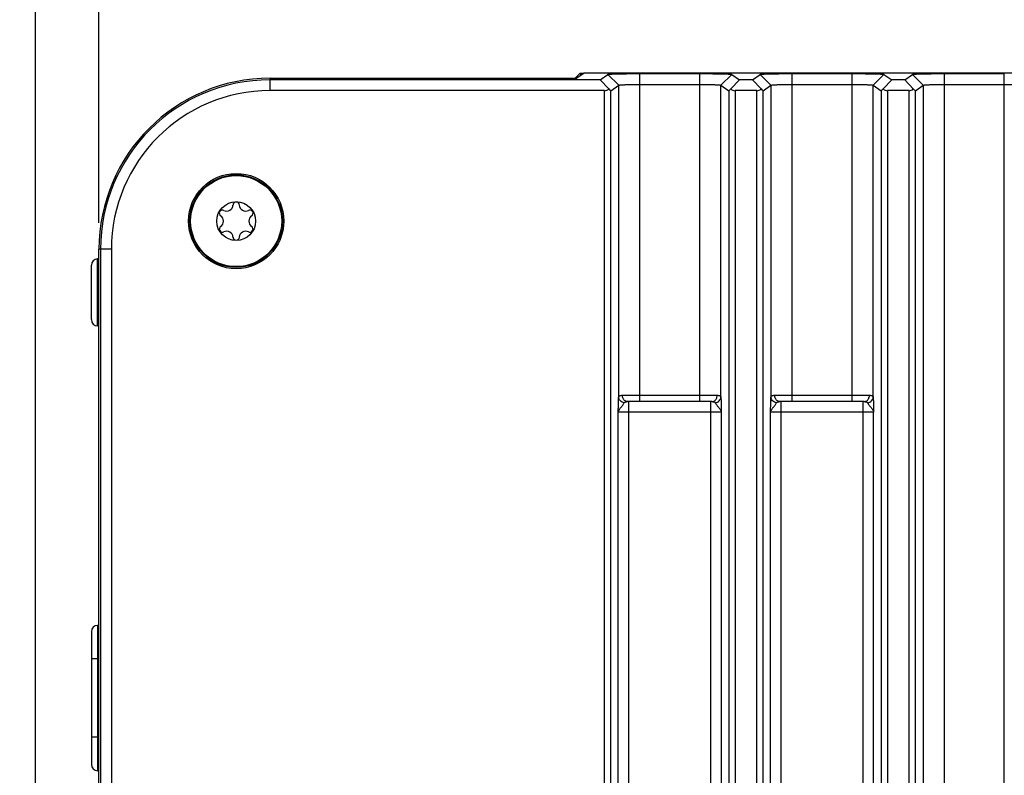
# Model space of a CAD drawing. Header units: inches. Extents: x 0 to 34, y 0 to 22.
# Tile 71 of 74: x 25.9 to 28.3, y 15.5 to 17.2. Entities that reach past the tile are written whole.
import ezdxf

# ---------------------------------------------------------------- set-up
doc = ezdxf.new("R2010")
doc.units = ezdxf.units.IN
doc.header["$LTSCALE"] = 1.87
doc.header["$MEASUREMENT"] = 0
doc.layers.get('0').update_dxf_attribs({"linetype": 'CONTINUOUS'})
doc.layers.add('02___PRT_ALL_AXES', color=7, linetype='CONTINUOUS')
doc.layers.add('DIMENSIONS', color=7, linetype='CONTINUOUS')
doc.styles.get("Standard").update_dxf_attribs({"font": 'txt', "width": 0.8})
doc.dimstyles.new('DIMSTYLE_1', dxfattribs={"dimtxt": 0.125, "dimasz": 0.18, "dimexe": 0.125, "dimexo": 0.0625, "dimgap": 0.0625, "dimtad": 0, "dimtih": 1, "dimtoh": 1, "dimdec": 3, "dimzin": 4, "dimdsep": 46, "dimtxsty": 'STANDARD', "dimblk": '_FILLED', "dimblk1": '_FILLED', "dimblk2": '_FILLED', "dimcen": 0.09, "dimadec": 0, "dimazin": 0, "dimtp": 0.001, "dimtm": 0.001, "dimtfac": 1, "dimtdec": 3, "dimtofl": 0, "dimtmove": 0, "dimatfit": 3, "dimldrblk": '_FILLED', "dimfxl": 1, "dimtolj": 1, "dimtzin": 4, "dimarcsym": 0})

# ---------------------------------------------------------------- blocks, each defined once
blk = doc.blocks.new('_FILLED')
at = {"color": 0, "linetype": 'BYBLOCK'}
blk.add_solid([(0, 0), (-1, 0.174), (-1, -0.174)], dxfattribs=at)
blk = doc.blocks.new('*D0')
at = {"layer": 'DIMENSIONS', "color": 2, "linetype": 'CONTINUOUS'}
for p, q in [((26.1321, 16.756), (26.1321, 17.985)), ((30.2528, 16.756), (30.2528, 17.985)), ((26.1321, 17.86), (27.1231, 17.86)), ((30.2528, 17.86), (28.6731, 17.86))]:
    blk.add_line(p, q, dxfattribs=at)
at = {"layer": 'DIMENSIONS', "color": 2, "linetype": 'CONTINUOUS', "xscale": 0.18, "yscale": 0.18, "zscale": 0.18, "rotation": 180}
blk.add_blockref('_FILLED', (26.1321, 17.86), dxfattribs=at)
at = {"layer": 'DIMENSIONS', "color": 2, "linetype": 'CONTINUOUS', "xscale": 0.18, "yscale": 0.18, "zscale": 0.18}
blk.add_blockref('_FILLED', (30.2528, 17.86), dxfattribs=at)
at = {"layer": 'DIMENSIONS', "color": 2, "linetype": 'CONTINUOUS', "insert": (27.8981, 17.9225), "char_height": 0.125, "width": 1.425, "attachment_point": 2, "line_spacing_factor": 0.9}
blk.add_mtext('4.121{\\Ftxt.shx;\\W1.000000;\\H0.125000; }[104.67]', dxfattribs=at)
blk = doc.blocks.new('*D3')
at = {"layer": 'DIMENSIONS', "color": 2, "linetype": 'CONTINUOUS'}
for p, q in [((25.9824, 14.2205), (25.9824, 18.735)), ((26.1321, 16.756), (26.1321, 18.735)), ((25.9824, 18.61), (25.5901, 18.61)), ((26.1321, 18.61), (26.4921, 18.61))]:
    blk.add_line(p, q, dxfattribs=at)
at = {"layer": 'DIMENSIONS', "color": 2, "linetype": 'CONTINUOUS', "xscale": 0.18, "yscale": 0.18, "zscale": 0.18}
blk.add_blockref('_FILLED', (25.9824, 18.61), dxfattribs=at)
at = {"layer": 'DIMENSIONS', "color": 2, "linetype": 'CONTINUOUS', "xscale": 0.18, "yscale": 0.18, "zscale": 0.18, "rotation": 180}
blk.add_blockref('_FILLED', (26.1321, 18.61), dxfattribs=at)
at = {"layer": 'DIMENSIONS', "color": 2, "linetype": 'CONTINUOUS', "insert": (25.5276, 18.6725), "char_height": 0.125, "width": 1.025, "attachment_point": 3, "line_spacing_factor": 0.9}
blk.add_mtext('.150{\\Ftxt.shx;\\W1.000000;\\H0.125000; }[3.8]', dxfattribs=at)

msp = doc.modelspace()

# ---------------------------------------------------------------- linework, layer by layer
at = {"color": 7, "linetype": 'CONTINUOUS'}
for p, q in [((27.2699, 17.1099), (27.2577, 17.0977)), ((27.2791, 17.1099), (27.2617, 17.0977)), ((27.2699, 17.1099), (27.2705, 17.11)), ((27.2705, 17.11), (27.2705, 17.1039)), ((27.2705, 17.11), (27.2791, 17.11)), ((27.2797, 17.11), (27.2791, 17.1099)), ((29.8364, 17.11), (27.2797, 17.11)), ((27.3166, 17.0941), (27.335, 17.1069)), ((27.335, 17.1069), (27.3606, 17.0813)), ((27.4106, 16.3335), (27.4106, 17.1087)), ((27.4106, 17.1087), (27.5521, 17.1087)), ((27.5521, 16.3335), (27.5521, 17.1087)), ((27.6277, 17.1069), (27.6021, 17.0813)), ((27.6277, 17.1069), (27.6461, 17.0941)), ((27.6766, 17.0941), (27.695, 17.1069)), ((27.695, 17.1069), (27.7206, 17.0813)), ((27.7706, 16.3335), (27.7706, 17.1087)), ((27.7706, 17.1087), (27.9121, 17.1087)), ((27.9121, 16.3335), (27.9121, 17.1087)), ((27.9877, 17.1069), (27.9621, 17.0813)), ((27.9877, 17.1069), (28.0061, 17.0941)), ((28.0366, 17.0941), (28.055, 17.1069)), ((28.055, 17.1069), (28.0806, 17.0813)), ((28.1306, 11.9782), (28.1306, 17.1087)), ((28.1306, 17.1087), (28.2721, 17.1087)), ((28.2721, 11.9782), (28.2721, 17.1087)), ((26.5364, 17.0685), (26.5364, 17.0977)), ((26.5364, 17.0977), (27.2617, 17.0977)), ((27.3166, 17.0941), (26.5364, 17.0941)), ((27.3166, 17.0941), (27.337, 17.0725)), ((27.6461, 17.0941), (27.6257, 17.0725)), ((27.6766, 17.0941), (27.6461, 17.0941)), ((27.6766, 17.0941), (27.697, 17.0725)), ((28.0061, 17.0941), (27.9857, 17.0725)), ((28.0366, 17.0941), (28.0061, 17.0941)), ((28.0366, 17.0941), (28.057, 17.0725)), ((27.3269, 17.0685), (26.5364, 17.0685)), ((27.3269, 12.0185), (27.3269, 17.0685)), ((27.3419, 17.0682), (27.3606, 17.0813)), ((27.3419, 12.0187), (27.3419, 17.0682)), ((27.3606, 16.3444), (27.3606, 17.0813)), ((27.4106, 17.0831), (27.5521, 17.0831)), ((27.6021, 16.3444), (27.6021, 17.0813)), ((27.6021, 17.0813), (27.6208, 17.0682)), ((27.6208, 17.0682), (27.6208, 12.0187)), ((27.6358, 17.0685), (27.6358, 12.0185)), ((27.6869, 17.0685), (27.6358, 17.0685)), ((27.6869, 12.0185), (27.6869, 17.0685)), ((27.7019, 17.0682), (27.7206, 17.0813)), ((27.7019, 12.0187), (27.7019, 17.0682)), ((27.7206, 17.0813), (27.7206, 16.3444)), ((27.7706, 17.0831), (27.9121, 17.0831)), ((27.9621, 16.3444), (27.9621, 17.0813)), ((27.9621, 17.0813), (27.9808, 17.0682)), ((27.9808, 17.0682), (27.9808, 12.0187)), ((27.9958, 17.0685), (27.9958, 12.0185)), ((28.0469, 17.0685), (27.9958, 17.0685)), ((28.0469, 12.0185), (28.0469, 17.0685)), ((28.0619, 17.0682), (28.0806, 17.0813)), ((28.0619, 12.0187), (28.0619, 17.0682)), ((28.0806, 17.0813), (28.0806, 12.0056)), ((28.1306, 17.0831), (28.2721, 17.0831)), ((26.1321, 12.3935), (26.1321, 16.6935)), ((26.1614, 16.6935), (26.1321, 16.6935)), ((26.1357, 16.6935), (26.1357, 12.3935)), ((26.1614, 16.6935), (26.1614, 12.3935)), ((26.1321, 16.6709), (26.1288, 16.6708)), ((26.1288, 16.5123), (26.1288, 16.6708)), ((26.1144, 16.5273), (26.1144, 16.6558)), ((26.1321, 16.5122), (26.1288, 16.5123)), ((27.3695, 16.3485), (27.5932, 16.3485)), ((27.7295, 16.3485), (27.9532, 16.3485)), ((27.5809, 16.3335), (27.3818, 16.3335)), ((27.3845, 14.7035), (27.3845, 16.3335)), ((27.5782, 14.7035), (27.5782, 16.3335)), ((27.9409, 16.3335), (27.7418, 16.3335)), ((27.7445, 14.7035), (27.7445, 16.3335)), ((27.9382, 14.7035), (27.9382, 16.3335)), ((27.3595, 14.7285), (27.3595, 16.3085)), ((27.6032, 16.3085), (27.3595, 16.3085)), ((27.6032, 16.3085), (27.6032, 14.7285)), ((27.7195, 14.7285), (27.7195, 16.3085)), ((27.9632, 16.3085), (27.7195, 16.3085)), ((27.9632, 14.7285), (27.9632, 16.3085)), ((26.1321, 15.8048), (26.1288, 15.8047)), ((26.1288, 15.8047), (26.1288, 15.4613)), ((26.1144, 15.7897), (26.1144, 15.4763)), ((26.1321, 15.7254), (26.1144, 15.7254)), ((26.1321, 15.5406), (26.1144, 15.5406)), ((26.1321, 15.4612), (26.1288, 15.4613))]:
    msp.add_line(p, q, dxfattribs=at)
for radius in [0.1096, 0.1076, 0.0458]:
    msp.add_circle((26.4564, 16.7601), radius, dxfattribs=at)
for centre, radius, start, end in [((26.5364, 16.6935), 0.4043, 90, 180), ((26.5364, 16.6935), 0.4006, 90, 180), ((26.5364, 16.6935), 0.375, 90, 180), ((26.4564, 16.7976), 0.0075, 3.5573, 176.4427), ((26.4239, 16.7788), 0.0075, 63.5573, 236.4427), ((26.4339, 16.799), 0.015, 243.5573, 356.4427), ((26.4788, 16.799), 0.015, 183.5573, 296.4427), ((26.4888, 16.7788), 0.0075, 303.5573, 116.4427), ((26.4114, 16.7601), 0.015, 303.5573, 56.4427), ((26.5013, 16.7601), 0.015, 123.5573, 236.4427), ((26.4239, 16.7413), 0.0075, 123.5573, 296.4427), ((26.4339, 16.7212), 0.015, 3.5573, 116.4427), ((26.4788, 16.7212), 0.015, 63.5573, 176.4427), ((26.4888, 16.7413), 0.0075, 243.5573, 56.4427), ((26.4564, 16.7226), 0.0075, 183.5573, 356.4427), ((26.1294, 16.6558), 0.015, 92, 180), ((26.1294, 16.5273), 0.015, 180, 268), ((27.3822, 16.3449), 0.0115, 234.9941, 246.2048), ((27.5805, 16.3449), 0.0115, 293.7953, 305.0061), ((27.7422, 16.3449), 0.0115, 234.9941, 246.2048), ((27.9405, 16.3449), 0.0115, 293.7954, 305.0061), ((26.1294, 15.7897), 0.015, 92, 180), ((26.1294, 15.4763), 0.015, 180, 268)]:
    msp.add_arc(centre, radius, start, end, dxfattribs=at)
for centre, major_axis, ratio, start_param, end_param in [((27.3269, 17.0838), (0, 0.0154), 0.975859, -3.141593, -2.402638), ((27.3269, 17.0832), (-0.015, 0.015), 0.029658, -3.943743, -3.146807), ((27.6358, 17.0832), (0.015, 0.015), 0.029658, -3.136378, -2.339443), ((27.6358, 17.0838), (0, 0.0154), 0.975859, -3.880547, -3.141593), ((27.6869, 17.0838), (0, 0.0154), 0.975859, -3.141593, -2.402638), ((27.6869, 17.0832), (-0.015, 0.015), 0.029658, -3.943743, -3.146807), ((27.9958, 17.0832), (0.015, 0.015), 0.029658, -3.136378, -2.339443), ((27.9958, 17.0838), (0, 0.0154), 0.975859, -3.880547, -3.141593), ((28.0469, 17.0838), (0, 0.0154), 0.975859, -3.141593, -2.402638), ((28.0469, 17.0832), (-0.015, 0.015), 0.029658, -3.943743, -3.146807)]:
    msp.add_ellipse(centre, major_axis=major_axis, ratio=ratio, start_param=start_param, end_param=end_param, dxfattribs=at)
for points, knots in [([(27.335, 17.1069), (27.3351, 17.107), (27.3353, 17.1071), (27.3356, 17.1071), (27.3362, 17.1072), (27.3369, 17.1073), (27.3377, 17.1074), (27.3392, 17.1075), (27.3415, 17.1076), (27.3447, 17.1078), (27.3486, 17.1079), (27.353, 17.1081), (27.358, 17.1082), (27.3636, 17.1083), (27.3717, 17.1085), (27.3827, 17.1086), (27.3964, 17.1087), (27.4058, 17.1087), (27.4106, 17.1087)], [0, 0, 0, 0, 0.002897, 0.007854, 0.014946, 0.024205, 0.035655, 0.049314, 0.083325, 0.126202, 0.177479, 0.236628, 0.303082, 0.376146, 0.455098, 0.627344, 0.811703, 1, 1, 1, 1]), ([(27.5521, 17.1087), (27.5568, 17.1087), (27.5661, 17.1087), (27.5797, 17.1086), (27.5906, 17.1085), (27.5988, 17.1083), (27.6043, 17.1082), (27.6094, 17.1081), (27.6139, 17.108), (27.6178, 17.1078), (27.621, 17.1077), (27.6234, 17.1075), (27.6249, 17.1074), (27.6258, 17.1073), (27.6265, 17.1072), (27.627, 17.1071), (27.6274, 17.1071), (27.6276, 17.107), (27.6277, 17.1069)], [0, 0, 0, 0, 0.185687, 0.367812, 0.539694, 0.619013, 0.692453, 0.759307, 0.818949, 0.870781, 0.914342, 0.949215, 0.963267, 0.975043, 0.984566, 0.991867, 0.996986, 1, 1, 1, 1]), ([(27.695, 17.1069), (27.6951, 17.107), (27.6953, 17.1071), (27.6956, 17.1071), (27.6962, 17.1072), (27.6969, 17.1073), (27.6977, 17.1074), (27.6992, 17.1075), (27.7015, 17.1076), (27.7047, 17.1078), (27.7086, 17.1079), (27.713, 17.1081), (27.718, 17.1082), (27.7236, 17.1083), (27.7317, 17.1085), (27.7427, 17.1086), (27.7564, 17.1087), (27.7658, 17.1087), (27.7706, 17.1087)], [0, 0, 0, 0, 0.002897, 0.007854, 0.014946, 0.024205, 0.035655, 0.049314, 0.083325, 0.126202, 0.177479, 0.236628, 0.303082, 0.376146, 0.455098, 0.627344, 0.811703, 1, 1, 1, 1]), ([(27.9121, 17.1087), (27.9168, 17.1087), (27.9261, 17.1087), (27.9397, 17.1086), (27.9506, 17.1085), (27.9588, 17.1083), (27.9643, 17.1082), (27.9694, 17.1081), (27.9739, 17.108), (27.9778, 17.1078), (27.981, 17.1077), (27.9834, 17.1075), (27.9849, 17.1074), (27.9858, 17.1073), (27.9865, 17.1072), (27.987, 17.1071), (27.9874, 17.1071), (27.9876, 17.107), (27.9877, 17.1069)], [0, 0, 0, 0, 0.185687, 0.367812, 0.539694, 0.619013, 0.692453, 0.759307, 0.818949, 0.870781, 0.914342, 0.949215, 0.963267, 0.975043, 0.984566, 0.991867, 0.996986, 1, 1, 1, 1]), ([(28.055, 17.1069), (28.0551, 17.107), (28.0553, 17.1071), (28.0556, 17.1071), (28.0562, 17.1072), (28.0569, 17.1073), (28.0577, 17.1074), (28.0592, 17.1075), (28.0615, 17.1076), (28.0647, 17.1078), (28.0686, 17.1079), (28.073, 17.1081), (28.078, 17.1082), (28.0836, 17.1083), (28.0917, 17.1085), (28.1027, 17.1086), (28.1164, 17.1087), (28.1258, 17.1087), (28.1306, 17.1087)], [0, 0, 0, 0, 0.002897, 0.007854, 0.014946, 0.024205, 0.035655, 0.049314, 0.083325, 0.126202, 0.177479, 0.236628, 0.303082, 0.376146, 0.455098, 0.627344, 0.811703, 1, 1, 1, 1]), ([(27.3606, 17.0813), (27.3607, 17.0814), (27.3608, 17.0814), (27.3611, 17.0815), (27.3614, 17.0816), (27.3619, 17.0817), (27.3625, 17.0818), (27.3635, 17.0819), (27.365, 17.082), (27.3672, 17.0822), (27.3698, 17.0824), (27.3727, 17.0825), (27.376, 17.0826), (27.3796, 17.0827), (27.3849, 17.0829), (27.3921, 17.083), (27.4012, 17.0831), (27.4074, 17.0831), (27.4106, 17.0831)], [0, 0, 0, 0, 0.00331, 0.008708, 0.016296, 0.026096, 0.038106, 0.052317, 0.087199, 0.130419, 0.181623, 0.240341, 0.306034, 0.378128, 0.455932, 0.625762, 0.809452, 1, 1, 1, 1]), ([(27.5521, 17.0831), (27.5553, 17.0831), (27.5615, 17.0831), (27.5706, 17.083), (27.5778, 17.0829), (27.5832, 17.0827), (27.5867, 17.0826), (27.59, 17.0825), (27.593, 17.0823), (27.5955, 17.0822), (27.5977, 17.082), (27.5992, 17.0819), (27.6002, 17.0818), (27.6008, 17.0817), (27.6013, 17.0816), (27.6017, 17.0815), (27.6019, 17.0814), (27.602, 17.0814), (27.6021, 17.0813)], [0, 0, 0, 0, 0.190532, 0.374199, 0.54402, 0.621824, 0.693918, 0.759612, 0.818332, 0.869536, 0.912755, 0.947634, 0.961841, 0.973849, 0.983648, 0.99124, 0.996652, 1, 1, 1, 1]), ([(27.7206, 17.0813), (27.7207, 17.0814), (27.7208, 17.0814), (27.7211, 17.0815), (27.7214, 17.0816), (27.7219, 17.0817), (27.7225, 17.0818), (27.7235, 17.0819), (27.725, 17.082), (27.7272, 17.0822), (27.7298, 17.0824), (27.7327, 17.0825), (27.736, 17.0826), (27.7396, 17.0827), (27.7449, 17.0829), (27.7521, 17.083), (27.7612, 17.0831), (27.7674, 17.0831), (27.7706, 17.0831)], [0, 0, 0, 0, 0.00331, 0.008708, 0.016296, 0.026096, 0.038106, 0.052317, 0.087199, 0.130419, 0.181623, 0.240341, 0.306034, 0.378128, 0.455932, 0.625762, 0.809452, 1, 1, 1, 1]), ([(27.9121, 17.0831), (27.9153, 17.0831), (27.9215, 17.0831), (27.9306, 17.083), (27.9378, 17.0829), (27.9432, 17.0827), (27.9467, 17.0826), (27.95, 17.0825), (27.953, 17.0823), (27.9555, 17.0822), (27.9577, 17.082), (27.9592, 17.0819), (27.9602, 17.0818), (27.9608, 17.0817), (27.9613, 17.0816), (27.9617, 17.0815), (27.9619, 17.0814), (27.962, 17.0814), (27.9621, 17.0813)], [0, 0, 0, 0, 0.190532, 0.374199, 0.54402, 0.621824, 0.693918, 0.759612, 0.818332, 0.869536, 0.912755, 0.947634, 0.961841, 0.973849, 0.983648, 0.99124, 0.996652, 1, 1, 1, 1]), ([(28.0806, 17.0813), (28.0807, 17.0814), (28.0808, 17.0814), (28.0811, 17.0815), (28.0814, 17.0816), (28.0819, 17.0817), (28.0825, 17.0818), (28.0835, 17.0819), (28.085, 17.082), (28.0872, 17.0822), (28.0898, 17.0824), (28.0927, 17.0825), (28.096, 17.0826), (28.0996, 17.0827), (28.1049, 17.0829), (28.1121, 17.083), (28.1212, 17.0831), (28.1274, 17.0831), (28.1306, 17.0831)], [0, 0, 0, 0, 0.00331, 0.008708, 0.016296, 0.026096, 0.038106, 0.052317, 0.087199, 0.130419, 0.181623, 0.240341, 0.306034, 0.378128, 0.455932, 0.625762, 0.809452, 1, 1, 1, 1]), ([(28.2721, 17.0831), (28.2753, 17.0831), (28.2815, 17.0831), (28.2906, 17.083), (28.2978, 17.0829), (28.3032, 17.0827), (28.3067, 17.0826), (28.31, 17.0825), (28.313, 17.0823), (28.3155, 17.0822), (28.3177, 17.082), (28.3192, 17.0819), (28.3202, 17.0818), (28.3208, 17.0817), (28.3213, 17.0816), (28.3217, 17.0815), (28.3219, 17.0814), (28.322, 17.0814), (28.3221, 17.0813)], [0, 0, 0, 0, 0.190532, 0.374199, 0.54402, 0.621824, 0.693918, 0.759612, 0.818332, 0.869536, 0.912755, 0.947634, 0.961841, 0.973849, 0.983648, 0.99124, 0.996652, 1, 1, 1, 1]), ([(27.3595, 16.3085), (27.3595, 16.3103), (27.3596, 16.3138), (27.3598, 16.3191), (27.3599, 16.3243), (27.36, 16.3305), (27.3602, 16.3362), (27.3604, 16.3413), (27.3605, 16.3435), (27.3606, 16.3444)], [0, 0, 0, 0, 0.149908, 0.297887, 0.441511, 0.578136, 0.819648, 0.919, 1, 1, 1, 1]), ([(27.3606, 16.3444), (27.3607, 16.3448), (27.3608, 16.3454), (27.3613, 16.3463), (27.3621, 16.3471), (27.3631, 16.3476), (27.3644, 16.348), (27.3665, 16.3484), (27.3683, 16.3485), (27.3695, 16.3485)], [0, 0, 0, 0, 0.098705, 0.191154, 0.286419, 0.392607, 0.515246, 0.656908, 1, 1, 1, 1]), ([(27.3738, 16.3309), (27.372, 16.3311), (27.3686, 16.3322), (27.3643, 16.3352), (27.3614, 16.3395), (27.3607, 16.3428), (27.3606, 16.3444)], [0, 0, 0, 0, 0.260342, 0.515057, 0.761143, 1, 1, 1, 1]), ([(27.3756, 16.3355), (27.3747, 16.3361), (27.3729, 16.3378), (27.371, 16.3409), (27.3698, 16.3446), (27.3695, 16.3472), (27.3695, 16.3485)], [0, 0, 0, 0, 0.23458, 0.481258, 0.73873, 1, 1, 1, 1]), ([(27.5871, 16.3355), (27.588, 16.3361), (27.5898, 16.3378), (27.5917, 16.3409), (27.5929, 16.3446), (27.5932, 16.3472), (27.5932, 16.3485)], [0, 0, 0, 0, 0.234581, 0.481258, 0.738731, 1, 1, 1, 1]), ([(27.5889, 16.3309), (27.5907, 16.3311), (27.5941, 16.3322), (27.5984, 16.3352), (27.6013, 16.3395), (27.6021, 16.3428), (27.6021, 16.3444)], [0, 0, 0, 0, 0.260334, 0.515045, 0.761133, 1, 1, 1, 1]), ([(27.5932, 16.3485), (27.5944, 16.3485), (27.5962, 16.3484), (27.5983, 16.348), (27.5996, 16.3476), (27.6006, 16.3471), (27.6014, 16.3463), (27.6019, 16.3454), (27.602, 16.3448), (27.6021, 16.3444)], [0, 0, 0, 0, 0.343837, 0.485215, 0.607471, 0.713507, 0.808703, 0.901187, 1, 1, 1, 1]), ([(27.6021, 16.3444), (27.6022, 16.3423), (27.6025, 16.3372), (27.6028, 16.3288), (27.603, 16.319), (27.6031, 16.312), (27.6032, 16.3085)], [0, 0, 0, 0, 0.180204, 0.421897, 0.702181, 1, 1, 1, 1]), ([(27.7195, 16.3085), (27.7195, 16.3103), (27.7196, 16.3138), (27.7198, 16.3191), (27.7199, 16.3243), (27.72, 16.3305), (27.7202, 16.3362), (27.7204, 16.3413), (27.7205, 16.3435), (27.7206, 16.3444)], [0, 0, 0, 0, 0.149908, 0.297887, 0.441511, 0.578136, 0.819648, 0.919, 1, 1, 1, 1]), ([(27.7206, 16.3444), (27.7207, 16.3448), (27.7208, 16.3454), (27.7213, 16.3463), (27.7221, 16.3471), (27.7231, 16.3476), (27.7244, 16.348), (27.7265, 16.3484), (27.7283, 16.3485), (27.7295, 16.3485)], [0, 0, 0, 0, 0.098705, 0.191154, 0.286419, 0.392607, 0.515246, 0.656908, 1, 1, 1, 1]), ([(27.7338, 16.3309), (27.732, 16.3311), (27.7286, 16.3322), (27.7243, 16.3352), (27.7214, 16.3395), (27.7207, 16.3428), (27.7206, 16.3444)], [0, 0, 0, 0, 0.260342, 0.515057, 0.761143, 1, 1, 1, 1]), ([(27.7356, 16.3355), (27.7347, 16.3361), (27.7329, 16.3378), (27.731, 16.3409), (27.7298, 16.3446), (27.7295, 16.3472), (27.7295, 16.3485)], [0, 0, 0, 0, 0.23458, 0.481258, 0.73873, 1, 1, 1, 1]), ([(27.9471, 16.3355), (27.948, 16.3361), (27.9498, 16.3378), (27.9517, 16.3409), (27.9529, 16.3446), (27.9532, 16.3472), (27.9532, 16.3485)], [0, 0, 0, 0, 0.234581, 0.481258, 0.738731, 1, 1, 1, 1]), ([(27.9489, 16.3309), (27.9507, 16.3311), (27.9541, 16.3322), (27.9584, 16.3352), (27.9613, 16.3395), (27.9621, 16.3428), (27.9621, 16.3444)], [0, 0, 0, 0, 0.260334, 0.515045, 0.761133, 1, 1, 1, 1]), ([(27.9532, 16.3485), (27.9544, 16.3485), (27.9562, 16.3484), (27.9583, 16.348), (27.9596, 16.3476), (27.9606, 16.3471), (27.9614, 16.3463), (27.9619, 16.3454), (27.962, 16.3448), (27.9621, 16.3444)], [0, 0, 0, 0, 0.343834, 0.485214, 0.607475, 0.713517, 0.808716, 0.901177, 1, 1, 1, 1]), ([(27.9621, 16.3444), (27.9622, 16.3423), (27.9625, 16.3372), (27.9628, 16.3288), (27.963, 16.319), (27.9631, 16.312), (27.9632, 16.3085)], [0, 0, 0, 0, 0.180202, 0.421891, 0.702175, 1, 1, 1, 1]), ([(27.3595, 16.3085), (27.3596, 16.3088), (27.3597, 16.3096), (27.3601, 16.3109), (27.3607, 16.3122), (27.3617, 16.3141), (27.3633, 16.3165), (27.3652, 16.3189), (27.3667, 16.3208), (27.3683, 16.3228), (27.3701, 16.3254), (27.3721, 16.3282), (27.3733, 16.3301), (27.3738, 16.3309)], [0, 0, 0, 0, 0.040924, 0.0898, 0.145071, 0.204938, 0.332324, 0.468294, 0.539261, 0.611635, 0.755313, 0.888349, 1, 1, 1, 1]), ([(27.3738, 16.3309), (27.374, 16.3312), (27.3743, 16.3316), (27.3753, 16.3324), (27.377, 16.333), (27.3793, 16.3334), (27.3809, 16.3335), (27.3818, 16.3335)], [0, 0, 0, 0, 0.099662, 0.202216, 0.428695, 0.694443, 1, 1, 1, 1]), ([(27.3818, 16.3335), (27.3815, 16.3335), (27.38, 16.3335), (27.3786, 16.3339), (27.3776, 16.3344)], [0, 0, 0, 0, 0.246844, 1, 1, 1, 1]), ([(27.5809, 16.3335), (27.5812, 16.3335), (27.5827, 16.3335), (27.5841, 16.3339), (27.5851, 16.3344)], [0, 0, 0, 0, 0.246844, 1, 1, 1, 1]), ([(27.5809, 16.3335), (27.5816, 16.3335), (27.5831, 16.3334), (27.5845, 16.3332), (27.5851, 16.3331)], [0, 0, 0, 0, 0.528783, 1, 1, 1, 1]), ([(27.5851, 16.3331), (27.5855, 16.333), (27.5863, 16.3328), (27.5874, 16.3323), (27.5883, 16.3317), (27.5887, 16.3312), (27.5889, 16.3309)], [0, 0, 0, 0, 0.280685, 0.536163, 0.772372, 1, 1, 1, 1]), ([(27.5889, 16.3309), (27.5895, 16.3301), (27.5906, 16.3282), (27.5925, 16.3254), (27.5948, 16.3223), (27.5971, 16.3194), (27.5994, 16.3166), (27.6013, 16.3138), (27.6026, 16.3111), (27.6031, 16.3093), (27.6032, 16.3085)], [0, 0, 0, 0, 0.111649, 0.244476, 0.388068, 0.53163, 0.667681, 0.793708, 0.906798, 1, 1, 1, 1]), ([(27.7195, 16.3085), (27.7196, 16.3088), (27.7197, 16.3096), (27.7201, 16.3109), (27.7207, 16.3122), (27.7217, 16.3141), (27.7233, 16.3165), (27.7252, 16.3189), (27.7267, 16.3208), (27.7283, 16.3228), (27.7301, 16.3254), (27.7321, 16.3282), (27.7333, 16.3301), (27.7338, 16.3309)], [0, 0, 0, 0, 0.040924, 0.0898, 0.145071, 0.204938, 0.332324, 0.468294, 0.539261, 0.611635, 0.755313, 0.888349, 1, 1, 1, 1]), ([(27.7338, 16.3309), (27.734, 16.3312), (27.7343, 16.3316), (27.7353, 16.3324), (27.737, 16.333), (27.7393, 16.3334), (27.7409, 16.3335), (27.7418, 16.3335)], [0, 0, 0, 0, 0.099662, 0.202216, 0.428695, 0.694443, 1, 1, 1, 1]), ([(27.7418, 16.3335), (27.7415, 16.3335), (27.74, 16.3335), (27.7386, 16.3339), (27.7376, 16.3344)], [0, 0, 0, 0, 0.246844, 1, 1, 1, 1]), ([(27.9409, 16.3335), (27.9412, 16.3335), (27.9427, 16.3335), (27.9441, 16.3339), (27.9451, 16.3344)], [0, 0, 0, 0, 0.246844, 1, 1, 1, 1]), ([(27.9409, 16.3335), (27.9416, 16.3335), (27.9431, 16.3334), (27.9445, 16.3332), (27.9451, 16.3331)], [0, 0, 0, 0, 0.529044, 1, 1, 1, 1]), ([(27.9451, 16.3331), (27.9456, 16.333), (27.9463, 16.3328), (27.9474, 16.3323), (27.9483, 16.3317), (27.9487, 16.3312), (27.9489, 16.3309)], [0, 0, 0, 0, 0.280445, 0.53585, 0.772157, 1, 1, 1, 1]), ([(27.9489, 16.3309), (27.9495, 16.3301), (27.9506, 16.3282), (27.9525, 16.3254), (27.9548, 16.3223), (27.9571, 16.3194), (27.9594, 16.3166), (27.9613, 16.3138), (27.9626, 16.3111), (27.9631, 16.3093), (27.9632, 16.3085)], [0, 0, 0, 0, 0.111654, 0.244482, 0.388066, 0.531639, 0.667702, 0.793702, 0.90673, 1, 1, 1, 1])]:
    msp.add_open_spline(points, degree=3, knots=knots, dxfattribs=at)
at = {"layer": '02___PRT_ALL_AXES', "color": 7, "linetype": 'CONTINUOUS'}
msp.add_circle((26.4564, 16.7601), 0.1125, dxfattribs=at)

# ---------------------------------------------------------------- dimensions: what is measured, and where the dimension line sits
at = {"layer": 'DIMENSIONS', "color": 2, "linetype": 'CONTINUOUS'}
dim = msp.add_linear_dim(base=(26.1321, 18.61), p1=(25.9824, 14.158), p2=(26.1321, 16.6935), dimstyle='DIMSTYLE_1', dxfattribs=at)
dim.commit()
dim.dimension.update_dxf_attribs({"geometry": '*D3', "text_midpoint": (25.0151, 18.61), "dimtype": 160})
dim = msp.add_linear_dim(base=(26.1321, 17.86), p1=(30.2528, 16.6935), p2=(26.1321, 16.6935), angle=180, dimstyle='DIMSTYLE_1', dxfattribs=at)
dim.commit()
dim.dimension.update_dxf_attribs({"geometry": '*D0', "text_midpoint": (27.8981, 17.86), "dimtype": 160})

doc.saveas('drawing.dxf')
